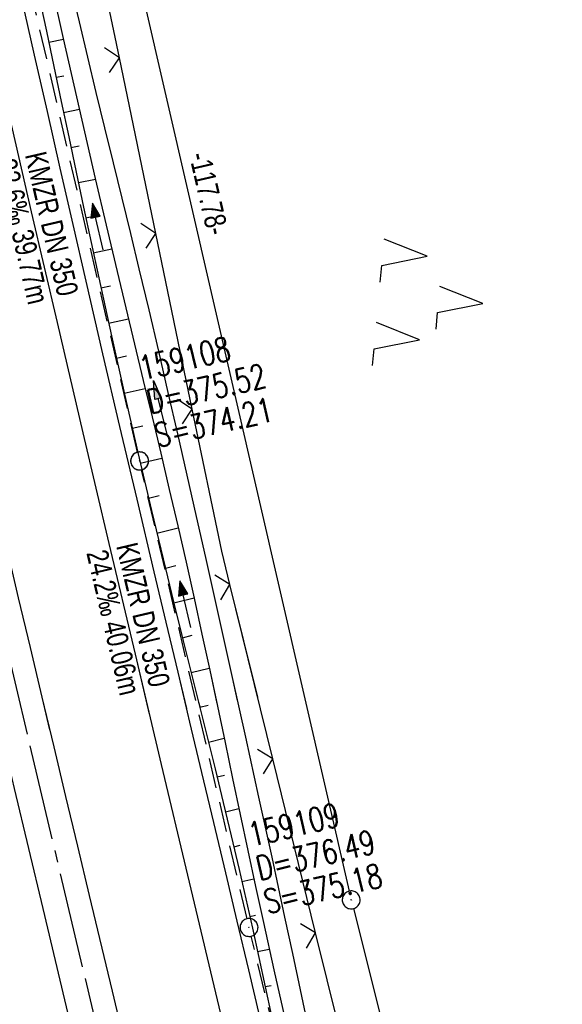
# Model space of a CAD drawing. Extents: x 510974 to 511465, y 465323 to 466289.
# Tile 40 of 43: x 511140 to 511185, y 466136 to 466218. Entities that reach past the tile are written whole.
import ezdxf

# ---------------------------------------------------------------- set-up
doc = ezdxf.new("R2010")
doc.units = 0
doc.header["$LTSCALE"] = 10
doc.header["$MEASUREMENT"] = 0
for name, pattern in [('ACHSE', [5.5, 4, -0.5, 0.5, -0.5]), ('AUSGEZOGEN', [0]), ('LT00', [0]), ('STRICHLINIE2', [0.375, 0.25, -0.125])]:
    doc.linetypes.add(name, pattern=pattern)
doc.layers.get('0').update_dxf_attribs({"linetype": 'LT00'})
for name, color, linetype in [('--EK_FBR', 1, 'LT00'), ('--EK_Halt-Pfeil', 4, 'LT00'), ('--EK_Haltung', 7, 'STRICHLINIE2'), ('--EK_Haltung-Text', 140, 'LT00'), ('--EK_Schacht-Text', 5, 'LT00'), ('--EL_DFK_AB_L', 21, 'LT00'), ('--EL_DFK_AB_P', 7, 'LT00'), ('--EL_Halt-Pfeil', 4, 'LT00'), ('--EL_Haltung', 182, 'STRICHLINIE2'), ('--EL_Haltung-Text', 182, 'LT00'), ('-AX-093', 35, 'ACHSE'), ('ABSTAND', 8, 'LT00'), ('DFK_AB_L', 21, 'LT00'), ('DFK_AB_P', 7, 'LT00'), ('DFK_BES-NAME', 255, 'LT00'), ('DFK_NUTZUNG', 250, 'LT00'), ('PFEIL', 140, 'AUSGEZOGEN'), ('V101_AFBR_BAB', 250, 'LT00'), ('V101_BOESCH', 250, 'LT00'), ('V101_BOSCHUNG', 250, 'LT00'), ('V101_GRABEN', 250, 'LT00'), ('V101_KA_PRUF', 182, 'LT00'), ('V101_LD_MARK', 250, 'LT00'), ('V101_ZAUN', 40, 'LT00'), ('V102_AFBR_BAB', 250, 'LT00'), ('V102_BOESCH', 250, 'LT00'), ('V102_BOSCHUNG', 250, 'LT00'), ('V102_GRABEN', 250, 'LT00'), ('V102_KA_PRUF', 182, 'LT00'), ('V102_LD_MARK', 250, 'LT00'), ('V102_ZAUN', 40, 'LT00')]:
    doc.layers.add(name, color=color, linetype=linetype)
doc.styles.add('Haltungsbeschriftung', font='ARIAL.TTF', dxfattribs={"width": 0.75})
doc.styles.add('schachtbeschriftung', font='romans.shx', dxfattribs={"width": 0.75, "height": 2})
doc.styles.get("Standard").update_dxf_attribs({"font": 'ARIAL.TTF'})

# ---------------------------------------------------------------- blocks, each defined once
blk = doc.blocks.new('SYMB0003')
at = {"color": 0, "linetype": 'ByBlock'}
for p, q in [((-0.015712, 0), (0.010166, 0.012015)), ((0, -0.021257), (-0.015712, 0)), ((0.010166, 0.012015), (0, -0.021257))]:
    blk.add_line(p, q, dxfattribs=at)
for points in [[(-0.031395, 0.499013), (-0.093691, 0.491144), (-0.154509, 0.475528), (-0.21289, 0.452414), (-0.267913, 0.422164), (-0.318712, 0.385257), (-0.364484, 0.342274), (-0.404509, 0.293893), (-0.438154, 0.240877), (-0.464888, 0.184062), (-0.484292, 0.124345), (-0.496058, 0.062667), (-0.5, 0)], [(-0.5, 0), (-0.496058, -0.062667), (-0.484292, -0.124345), (-0.464888, -0.184062), (-0.438154, -0.240877), (-0.404509, -0.293893), (-0.364485, -0.342274), (-0.318712, -0.385257), (-0.267914, -0.422164), (-0.21289, -0.452414), (-0.154509, -0.475529), (-0.093691, -0.491144), (-0.031395, -0.499014), (0.031395, -0.499014)], [(0.5, 0), (0.496057, 0.062667), (0.484292, 0.124345), (0.464888, 0.184062), (0.438153, 0.240877), (0.404509, 0.293893), (0.364484, 0.342274), (0.318712, 0.385257), (0.267913, 0.422164), (0.21289, 0.452414), (0.154509, 0.475528), (0.093691, 0.491144), (0.031395, 0.499013), (-0.031395, 0.499013)], [(0.031395, -0.499014), (0.093691, -0.491144), (0.154509, -0.475529), (0.21289, -0.452414), (0.267914, -0.422164), (0.318712, -0.385257), (0.364485, -0.342274), (0.404509, -0.293893), (0.438154, -0.240877), (0.464889, -0.184062), (0.484292, -0.124345), (0.496058, -0.062667), (0.5, 0)]]:
    blk.add_lwpolyline(points, dxfattribs=at)
blk = doc.blocks.new('Pfreil3')
at = {"layer": 'PFEIL'}
blk.add_hatch(color=256, dxfattribs=at).paths.add_polyline_path([(-1.549, 0.273), (-1.549, -0.273), (0, 0)])
for p, q in [((-1.549, 0), (-4.831, 0)), ((-1.549, -0.273), (-1.549, 0.273)), ((-1.549, 0.273), (0, 0)), ((0, 0), (-1.549, -0.273))]:
    blk.add_line(p, q, dxfattribs=at)
blk = doc.blocks.new('SYMB0024')
at = {"color": 0, "linetype": 'ByBlock'}
for p, q in [((-0.5, 0.5), (0, 0)), ((0, 0), (0.5, 0.5))]:
    blk.add_line(p, q, dxfattribs=at)
blk = doc.blocks.new('SYMB0070')
at = {"color": 0, "linetype": 'ByBlock'}
for p, q in [((-0.5, 0), (0.2, 0)), ((0.5, 0), (0.2, 0.1)), ((0.2, 0.1), (0.2, 0)), ((0.468, 0), (0.21, 0.086)), ((0.21, 0.086), (0.21, -0.086)), ((0.21, -0.086), (0.468, 0)), ((0.22, -0.072), (0.437, 0)), ((0.23, -0.058), (0.405, 0)), ((0.24, -0.045), (0.374, 0)), ((0.342, 0), (0.25, 0.031)), ((0.25, 0.031), (0.25, -0.031)), ((0.25, -0.031), (0.342, 0)), ((0.26, -0.017), (0.31, 0)), ((0.27, -0.003), (0.279, 0))]:
    blk.add_line(p, q, dxfattribs=at)
for points in [[(0.2, 0), (0.2, -0.1), (0.5, 0)], [(0.437, 0), (0.22, 0.072), (0.22, -0.072)], [(0.405, 0), (0.23, 0.058), (0.23, -0.058)], [(0.374, 0), (0.24, 0.045), (0.24, -0.045)], [(0.31, 0), (0.26, 0.017), (0.26, -0.017)], [(0.279, 0), (0.27, 0.003), (0.27, -0.003)]]:
    blk.add_lwpolyline(points, dxfattribs=at)
blk = doc.blocks.new('SYMB7221')
at = {"color": 0, "linetype": 'ByBlock'}
for p, q in [((0, 0.435), (-0.11, 0.065)), ((0.11, 0.065), (0, 0.435)), ((0.25, 0.065), (0.11, 0.065)), ((-0.35, -0.065), (-0.46, -0.435)), ((0.35, -0.065), (0.24, -0.435))]:
    blk.add_line(p, q, dxfattribs=at)
for points in [[(-0.1, -0.435), (-0.24, -0.435), (-0.35, -0.065)], [(0.6, -0.435), (0.46, -0.435), (0.35, -0.065)]]:
    blk.add_lwpolyline(points, dxfattribs=at)

msp = doc.modelspace()

# ---------------------------------------------------------------- linework, layer by layer
at = {"layer": '--EK_FBR'}
for points in [[(511130.987, 466260.124), (511131.082, 466259.688), (511131.945, 466255.744), (511132.81, 466251.801), (511133.678, 466247.859), (511134.551, 466243.918), (511135.438, 466239.947), (511136.33, 466235.976), (511137.226, 466232.007), (511138.126, 466228.038), (511139.027, 466224.07), (511139.929, 466220.102), (511141.002, 466215.377), (511142.075, 466210.653), (511143.15, 466205.929), (511144.229, 466201.206), (511145.313, 466196.484), (511146.72, 466190.403), (511148.138, 466184.323), (511149.565, 466178.247), (511151.001, 466172.172), (511151.997, 466167.979), (511152.995, 466163.787), (511153.717, 466160.757)], [(511127.508, 466222.161), (511128.419, 466218.231), (511129.544, 466213.39), (511130.67, 466208.548), (511131.798, 466203.708), (511132.926, 466198.867), (511134.053, 466194.026), (511134.985, 466190.019), (511135.916, 466186.012), (511136.849, 466182.006), (511137.784, 466178), (511138.722, 466173.994), (511139.665, 466169.99), (511140.648, 466165.841), (511141.635, 466161.694), (511142.286, 466158.967)], [(511127.508, 466222.161), (511128.419, 466218.231), (511129.544, 466213.389), (511130.67, 466208.548), (511131.798, 466203.708), (511132.926, 466198.867), (511134.053, 466194.026), (511134.985, 466190.019), (511135.916, 466186.012), (511136.849, 466182.006), (511137.784, 466178), (511138.722, 466173.994), (511139.665, 466169.99), (511140.648, 466165.841), (511141.635, 466161.694), (511142.626, 466157.547), (511143.618, 466153.401), (511144.611, 466149.254), (511145.603, 466145.108), (511147.51, 466137.111), (511149.409, 466129.112)], [(511144.58, 466132.044), (511143.156, 466138.038), (511141.732, 466144.032), (511140.542, 466149.044), (511139.353, 466154.056), (511138.166, 466159.069), (511136.983, 466164.082), (511135.805, 466169.097), (511134.679, 466173.914), (511133.557, 466178.733), (511132.438, 466183.552), (511131.32, 466188.371), (511130.202, 466193.19), (511129.273, 466197.186), (511128.345, 466201.181), (511127.418, 466205.177), (511126.493, 466209.174), (511125.573, 466213.171), (511124.659, 466217.17), (511123.764, 466221.116)], [(511139.929, 466220.102), (511141.002, 466215.377), (511142.075, 466210.653), (511143.15, 466205.929), (511144.229, 466201.206), (511145.313, 466196.484), (511146.72, 466190.403), (511148.138, 466184.323), (511149.565, 466178.247), (511151.001, 466172.172), (511151.997, 466167.979), (511152.995, 466163.787), (511153.994, 466159.596), (511154.994, 466155.404), (511155.993, 466151.212), (511156.99, 466147.02), (511157.951, 466142.966), (511158.911, 466138.913), (511159.871, 466134.859)]]:
    msp.add_lwpolyline(points, dxfattribs=at)
at = {"layer": '--EK_Haltung'}
for p, q in [((511149.641, 466182.178), (511141.024, 466219.468)), ((511158.789, 466143.177), (511149.981, 466180.717)), ((511168.2, 466104.163), (511159.136, 466141.718))]:
    msp.add_line(p, q, dxfattribs=at)
at = {"layer": '--EL_DFK_AB_L'}
for p, q in [((511141.219, 466258.789), (511167.332, 466145.481)), ((511167.684, 466144.023), (511196.217, 466030.917))]:
    msp.add_line(p, q, dxfattribs=at)
at = {"layer": '--EL_Haltung'}
for p, q in [((511149.641, 466182.178), (511141.024, 466219.468)), ((511158.789, 466143.177), (511149.981, 466180.717)), ((511168.2, 466104.163), (511159.136, 466141.718))]:
    msp.add_line(p, q, dxfattribs=at)
at = {"layer": '-AX-093', "ltscale": 0.2}
msp.add_lwpolyline([(511117.814, 466257.014), (511118.236, 466255.102), (511122.605, 466235.585), (511127.033, 466216.082), (511131.516, 466196.591), (511136.05, 466177.111), (511140.629, 466157.643), (511145.25, 466138.184), (511149.906, 466118.733), (511154.595, 466099.291), (511159.31, 466079.855), (511164.048, 466060.424), (511168.804, 466040.998), (511173.574, 466021.575)], dxfattribs=at)
at = {"layer": 'DFK_AB_L'}
for p, q in [((511141.219, 466258.789), (511167.332, 466145.481)), ((511167.684, 466144.023), (511196.217, 466030.917))]:
    msp.add_line(p, q, dxfattribs=at)
at = {"layer": 'V101_AFBR_BAB'}
for points in [[(511130.987, 466260.124), (511131.082, 466259.688), (511131.945, 466255.744), (511132.81, 466251.801), (511133.678, 466247.859), (511134.551, 466243.918), (511135.438, 466239.947), (511136.33, 466235.976), (511137.226, 466232.007), (511138.126, 466228.038), (511139.027, 466224.07), (511139.929, 466220.102), (511141.002, 466215.377), (511142.075, 466210.653), (511143.15, 466205.929), (511144.229, 466201.206), (511145.313, 466196.484), (511146.72, 466190.403), (511148.138, 466184.323), (511149.565, 466178.247), (511151.001, 466172.172), (511151.997, 466167.979), (511152.995, 466163.787), (511153.717, 466160.757)], [(511127.508, 466222.161), (511128.419, 466218.231), (511129.544, 466213.39), (511130.67, 466208.548), (511131.798, 466203.708), (511132.926, 466198.867), (511134.053, 466194.026), (511134.985, 466190.019), (511135.916, 466186.012), (511136.849, 466182.006), (511137.784, 466178), (511138.722, 466173.994), (511139.665, 466169.99), (511140.648, 466165.841), (511141.635, 466161.694), (511142.286, 466158.967)]]:
    msp.add_lwpolyline(points, dxfattribs=at)
at = {"layer": 'V101_BOESCH'}
msp.add_lwpolyline([(511141.384, 466220.325), (511142.015, 466217.382), (511142.64, 466214.437), (511143.262, 466211.492), (511143.882, 466208.546), (511144.503, 466205.6), (511145.126, 466202.655), (511145.753, 466199.711), (511146.386, 466196.768), (511147.453, 466191.895), (511148.543, 466187.026), (511149.659, 466182.164), (511150.8, 466177.307), (511151.969, 466172.457), (511152.656, 466169.662), (511153.349, 466166.868), (511154.046, 466164.076), (511154.743, 466161.283), (511154.831, 466160.932)], dxfattribs=at)
at = {"layer": 'V101_BOSCHUNG'}
for p, q in [((511142.212, 466216.457), (511143.44, 466216.718)), ((511142.834, 466213.522), (511143.469, 466213.657)), ((511143.453, 466210.587), (511144.771, 466210.866)), ((511144.071, 466207.651), (511144.756, 466207.797)), ((511144.69, 466204.716), (511146.117, 466205.018)), ((511145.311, 466201.781), (511146.054, 466201.938)), ((511145.938, 466198.847), (511147.483, 466199.175)), ((511146.571, 466195.915), (511147.374, 466196.085)), ((511147.214, 466192.979), (511148.873, 466193.341)), ((511147.864, 466190.046), (511148.719, 466190.238)), ((511148.524, 466187.114), (511150.274, 466187.518)), ((511149.191, 466184.189), (511150.083, 466184.395)), ((511149.868, 466181.266), (511151.671, 466181.683)), ((511150.555, 466178.34), (511151.457, 466178.554)), ((511151.252, 466175.417), (511153.037, 466175.851)), ((511151.96, 466172.496), (511152.832, 466172.714)), ((511152.676, 466169.583), (511154.358, 466170.003)), ((511153.398, 466166.671), (511154.199, 466166.871)), ((511154.125, 466163.76), (511155.632, 466164.137))]:
    msp.add_line(p, q, dxfattribs=at)
at = {"layer": 'V101_GRABEN'}
for points in [[(511142.545, 466220.677), (511143.427, 466216.774), (511144.313, 466212.871), (511145.205, 466208.97), (511146.105, 466205.071), (511147.013, 466201.174), (511147.932, 466197.279), (511148.657, 466194.243), (511149.386, 466191.208), (511150.116, 466188.174), (511150.846, 466185.139), (511151.571, 466182.103), (511152.289, 466179.066), (511152.997, 466176.026), (511153.692, 466172.984), (511154.364, 466169.976), (511155.023, 466166.965), (511155.671, 466163.952), (511156.266, 466161.157)], [(511144.048, 466221.099), (511144.743, 466218.147), (511145.448, 466215.198), (511146.162, 466212.25), (511146.88, 466209.304), (511147.601, 466206.358), (511148.321, 466203.411), (511149.038, 466200.464), (511149.749, 466197.516), (511150.568, 466194.071), (511151.377, 466190.624), (511152.176, 466187.174), (511152.967, 466183.723), (511153.752, 466180.27), (511154.532, 466176.816), (511155.309, 466173.362), (511156.43, 466168.358), (511157.547, 466163.352), (511157.974, 466161.424)]]:
    msp.add_lwpolyline(points, dxfattribs=at)
at = {"layer": 'V101_LD_MARK'}
msp.add_lwpolyline([(511150.645, 466160.276), (511149.456, 466165.3), (511147.275, 466174.543), (511145.102, 466183.788), (511142.938, 466193.036), (511140.784, 466202.285), (511138.64, 466211.537), (511136.509, 466220.792), (511134.39, 466230.05), (511132.285, 466239.31), (511130.195, 466248.574), (511128.12, 466257.842), (511127.782, 466259.367)], dxfattribs=at)
at = {"layer": 'V101_ZAUN'}
for p, q in [((511148.116, 466215.159), (511145.069, 466229.846)), ((511151.163, 466200.471), (511148.116, 466215.159)), ((511154.21, 466185.784), (511151.163, 466200.471)), ((511159.68, 466161.691), (511157.36, 466171.12))]:
    msp.add_line(p, q, dxfattribs=at)
msp.add_lwpolyline([(511157.36, 466171.12), (511156.674, 466173.909), (511154.21, 466185.784)], dxfattribs=at)
at = {"layer": 'V102_AFBR_BAB'}
for points in [[(511127.508, 466222.161), (511128.419, 466218.231), (511129.544, 466213.389), (511130.67, 466208.548), (511131.798, 466203.708), (511132.926, 466198.867), (511134.053, 466194.026), (511134.985, 466190.019), (511135.916, 466186.012), (511136.849, 466182.006), (511137.784, 466178), (511138.722, 466173.994), (511139.665, 466169.99), (511140.648, 466165.841), (511141.635, 466161.694), (511142.626, 466157.547), (511143.618, 466153.401), (511144.611, 466149.254), (511145.603, 466145.108), (511147.51, 466137.111), (511149.409, 466129.112)], [(511144.58, 466132.044), (511143.156, 466138.038), (511141.732, 466144.032), (511140.542, 466149.044), (511139.353, 466154.056), (511138.166, 466159.069), (511136.983, 466164.082), (511135.805, 466169.097), (511134.679, 466173.914), (511133.557, 466178.733), (511132.438, 466183.552), (511131.32, 466188.371), (511130.202, 466193.19), (511129.273, 466197.186), (511128.345, 466201.181), (511127.418, 466205.177), (511126.493, 466209.174), (511125.573, 466213.171), (511124.659, 466217.17), (511123.764, 466221.116)], [(511139.929, 466220.102), (511141.002, 466215.377), (511142.075, 466210.653), (511143.15, 466205.929), (511144.229, 466201.206), (511145.313, 466196.484), (511146.72, 466190.403), (511148.138, 466184.323), (511149.565, 466178.247), (511151.001, 466172.172), (511151.997, 466167.979), (511152.995, 466163.787), (511153.994, 466159.596), (511154.994, 466155.404), (511155.993, 466151.212), (511156.99, 466147.02), (511157.951, 466142.966), (511158.911, 466138.913), (511159.871, 466134.859)]]:
    msp.add_lwpolyline(points, dxfattribs=at)
at = {"layer": 'V102_BOESCH'}
msp.add_lwpolyline([(511141.384, 466220.325), (511142.015, 466217.382), (511142.64, 466214.437), (511143.262, 466211.492), (511143.882, 466208.546), (511144.503, 466205.6), (511145.126, 466202.655), (511145.753, 466199.711), (511146.386, 466196.768), (511147.453, 466191.895), (511148.543, 466187.026), (511149.659, 466182.164), (511150.8, 466177.307), (511151.969, 466172.457), (511152.656, 466169.662), (511153.349, 466166.868), (511154.046, 466164.076), (511154.743, 466161.283), (511155.438, 466158.49), (511156.128, 466155.696), (511156.808, 466152.899), (511157.477, 466150.1), (511158.132, 466147.298), (511158.69, 466144.847), (511159.238, 466142.393), (511159.777, 466139.937), (511160.31, 466137.481), (511160.841, 466135.023)], dxfattribs=at)
at = {"layer": 'V102_BOSCHUNG'}
for p, q in [((511142.212, 466216.457), (511143.44, 466216.718)), ((511142.834, 466213.522), (511143.469, 466213.657)), ((511143.453, 466210.587), (511144.771, 466210.866)), ((511144.071, 466207.651), (511144.756, 466207.797)), ((511144.69, 466204.716), (511146.117, 466205.018)), ((511145.311, 466201.781), (511146.054, 466201.939)), ((511145.938, 466198.847), (511147.483, 466199.175)), ((511146.571, 466195.915), (511147.374, 466196.085)), ((511147.214, 466192.979), (511148.873, 466193.341)), ((511147.864, 466190.046), (511148.719, 466190.238)), ((511148.524, 466187.114), (511150.274, 466187.518)), ((511149.191, 466184.189), (511150.083, 466184.395)), ((511149.868, 466181.266), (511151.671, 466181.683)), ((511150.555, 466178.34), (511151.457, 466178.554)), ((511151.252, 466175.417), (511153.037, 466175.851)), ((511151.96, 466172.496), (511152.832, 466172.714)), ((511152.675, 466169.583), (511154.358, 466170.003)), ((511153.398, 466166.671), (511154.199, 466166.871)), ((511154.125, 466163.76), (511155.632, 466164.137)), ((511154.852, 466160.85), (511155.554, 466161.025)), ((511155.575, 466157.938), (511156.877, 466158.263)), ((511156.292, 466155.025), (511156.894, 466155.175)), ((511156.998, 466152.113), (511158.115, 466152.384)), ((511157.69, 466149.199), (511158.213, 466149.322)), ((511158.365, 466146.279), (511159.363, 466146.508)), ((511159.024, 466143.356), (511159.511, 466143.464)), ((511159.669, 466140.43), (511160.642, 466140.639)), ((511160.306, 466137.501), (511160.802, 466137.605))]:
    msp.add_line(p, q, dxfattribs=at)
at = {"layer": 'V102_GRABEN'}
for points in [[(511142.545, 466220.677), (511143.427, 466216.774), (511144.313, 466212.871), (511145.205, 466208.97), (511146.104, 466205.071), (511147.013, 466201.174), (511147.932, 466197.279), (511148.657, 466194.243), (511149.386, 466191.208), (511150.116, 466188.174), (511150.846, 466185.139), (511151.571, 466182.103), (511152.289, 466179.066), (511152.997, 466176.026), (511153.692, 466172.984), (511154.364, 466169.976), (511155.023, 466166.965), (511155.671, 466163.952), (511156.313, 466160.937), (511156.949, 466157.921), (511157.584, 466154.905), (511158.219, 466151.889), (511158.858, 466148.873), (511159.503, 466145.859), (511160.156, 466142.847), (511161.026, 466138.914), (511161.914, 466134.986)], [(511144.048, 466221.099), (511144.743, 466218.147), (511145.448, 466215.198), (511146.162, 466212.25), (511146.88, 466209.304), (511147.601, 466206.358), (511148.321, 466203.411), (511149.038, 466200.464), (511149.749, 466197.516), (511150.568, 466194.071), (511151.377, 466190.624), (511152.176, 466187.174), (511152.967, 466183.723), (511153.752, 466180.27), (511154.532, 466176.816), (511155.309, 466173.362), (511156.43, 466168.358), (511157.547, 466163.352), (511158.656, 466158.345), (511159.759, 466153.336), (511160.852, 466148.325), (511161.935, 466143.311), (511162.585, 466140.276), (511163.234, 466137.241), (511163.883, 466134.206)]]:
    msp.add_lwpolyline(points, dxfattribs=at)
at = {"layer": 'V102_LD_MARK'}
msp.add_lwpolyline([(511184.77, 466018.848), (511182.508, 466028.068), (511176.708, 466051.802), (511170.941, 466075.544), (511165.207, 466099.294), (511159.505, 466123.052), (511153.837, 466146.818), (511151.643, 466156.058), (511149.455, 466165.3), (511147.275, 466174.543), (511145.102, 466183.788), (511142.938, 466193.036), (511140.783, 466202.285), (511138.64, 466211.537), (511136.509, 466220.792), (511134.39, 466230.05), (511132.285, 466239.31), (511130.195, 466248.574), (511128.12, 466257.842), (511127.781, 466259.367)], dxfattribs=at)
at = {"layer": 'V102_ZAUN'}
for p, q in [((511148.116, 466215.159), (511145.069, 466229.846)), ((511151.163, 466200.471), (511148.116, 466215.159)), ((511154.21, 466185.784), (511151.163, 466200.471)), ((511160.945, 466156.555), (511157.36, 466171.12)), ((511164.529, 466141.989), (511160.945, 466156.555)), ((511168.114, 466127.424), (511164.529, 466141.989))]:
    msp.add_line(p, q, dxfattribs=at)
msp.add_lwpolyline([(511157.36, 466171.12), (511156.674, 466173.909), (511154.21, 466185.784)], dxfattribs=at)

# ---------------------------------------------------------------- block references
at = {"layer": '--EK_Halt-Pfeil', "yscale": 4, "zscale": 4}
for p, xscale, rotation in [((511146.307, 466201.048), 4.000000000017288, 103.0119000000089), ((511153.623, 466169.468), 4.000000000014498, 103.2039499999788)]:
    msp.add_blockref('SYMB0070', p, dxfattribs=dict(at, xscale=xscale, rotation=rotation))
at = {"layer": '--EL_DFK_AB_P', "xscale": 1.500000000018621, "yscale": 1.5, "zscale": 1.5, "rotation": 264.7377099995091}
msp.add_blockref('SYMB0003', (511167.5, 466144.75), dxfattribs=at)
at = {"layer": '--EL_Halt-Pfeil', "yscale": 4, "zscale": 4}
for p, xscale, rotation in [((511146.307, 466201.048), 4.000000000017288, 103.0119000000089), ((511153.623, 466169.468), 4.000000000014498, 103.2039499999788)]:
    msp.add_blockref('SYMB0070', p, dxfattribs=dict(at, xscale=xscale, rotation=rotation))
at = {"layer": 'DFK_AB_P', "xscale": 1.500000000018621, "yscale": 1.5, "zscale": 1.5, "rotation": 264.7377099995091}
msp.add_blockref('SYMB0003', (511167.5, 466144.75), dxfattribs=at)
at = {"layer": 'DFK_NUTZUNG', "xscale": 10.00000000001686, "yscale": 10, "zscale": 10, "rotation": 264.7377100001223}
msp.add_blockref('SYMB7221', (511174.173, 466195.01), dxfattribs=at)
at = {"layer": 'PFEIL', "rotation": 104.0568456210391}
msp.add_blockref('Pfreil3', (511150.969, 466188.164), dxfattribs=at)
at = {"layer": 'V101_KA_PRUF', "xscale": 1.49999999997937, "yscale": 1.5, "zscale": 1.5, "rotation": 278.9019099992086}
msp.add_blockref('SYMB0003', (511149.81, 466181.447), dxfattribs=at)
at = {"layer": 'V101_ZAUN', "yscale": 2.099999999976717, "zscale": 2.1}
for p, xscale, rotation in [((511148.116, 466215.159), 2.099999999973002, 101.7217100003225), ((511151.163, 466200.471), 2.099999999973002, 101.7217100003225), ((511154.21, 466185.784), 2.099999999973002, 101.7217100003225), ((511157.36, 466171.12), 2.10000000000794, 103.8247099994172)]:
    msp.add_blockref('SYMB0024', p, dxfattribs=dict(at, xscale=xscale, rotation=rotation))
at = {"layer": 'V102_KA_PRUF', "xscale": 1.499999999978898, "yscale": 1.5, "zscale": 1.5, "rotation": 283.2840000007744}
for p in [(511149.81, 466181.447), (511158.96, 466142.447)]:
    msp.add_blockref('SYMB0003', p, dxfattribs=at)
at = {"layer": 'V102_ZAUN', "yscale": 2.099999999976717, "zscale": 2.1}
for p, xscale, rotation in [((511148.116, 466215.159), 2.100000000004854, 101.7206299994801), ((511151.163, 466200.471), 2.100000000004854, 101.7206299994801), ((511154.21, 466185.784), 2.100000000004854, 101.7206299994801), ((511157.36, 466171.12), 2.09999999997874, 103.8260800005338), ((511160.945, 466156.555), 2.09999999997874, 103.8260800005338), ((511164.529, 466141.989), 2.09999999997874, 103.8260800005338)]:
    msp.add_blockref('SYMB0024', p, dxfattribs=dict(at, xscale=xscale, rotation=rotation))

# ---------------------------------------------------------------- texts
at = {"layer": '--EK_Haltung-Text', "style": 'Haltungsbeschriftung', "width": 0.75}
for s, rotation, p in [('22.6‰ 39.77m', -76.98811, (511137.718, 466206.469)), ('KMZR DN 350', -76.98811, (511140.212, 466207.045)), ('KMZR DN 350', -76.79605, (511147.839, 466174.35)), ('24.2‰ 40.06m', -76.79605, (511145.346, 466173.766))]:
    msp.add_text(s, height=1.8, rotation=rotation, dxfattribs=at).set_placement(p)
at = {"layer": '--EK_Schacht-Text', "style": 'schachtbeschriftung', "width": 0.75}
for s, rotation, p in [('159108', 13.0119, (511150.049, 466188.184)), ('D=375.52', 13.0119, (511150.698, 466185.378)), ('S=374.21', 13.0119, (511151.346, 466182.572)), ('159109', 13.20394, (511159.177, 466149.185)), ('D=376.49', 13.20394, (511159.835, 466146.381)), ('S=375.18', 13.20394, (511160.493, 466143.577))]:
    msp.add_text(s, height=2, rotation=rotation, dxfattribs=at).set_placement(p)
at = {"layer": '--EL_Haltung-Text', "style": 'Haltungsbeschriftung', "width": 0.75}
for rotation, p in [(-76.98811, (511140.212, 466207.045)), (-76.79605, (511147.839, 466174.35))]:
    msp.add_text('KMZR DN 350', height=1.8, rotation=rotation, dxfattribs=at).set_placement(p)
at = {"layer": 'ABSTAND', "width": 0.75}
msp.add_text(' -117.78-', height=1.8, rotation=-77.02309, dxfattribs=at).set_placement((511153.812, 466207.544))
at = {"layer": 'DFK_BES-NAME', "width": 0.75}
msp.add_text('H          a          n          n          e          r          t          h          o          l          z', height=2.5, rotation=283.284, dxfattribs=at).set_placement((511175.12, 466263.124))

doc.saveas('drawing.dxf')
